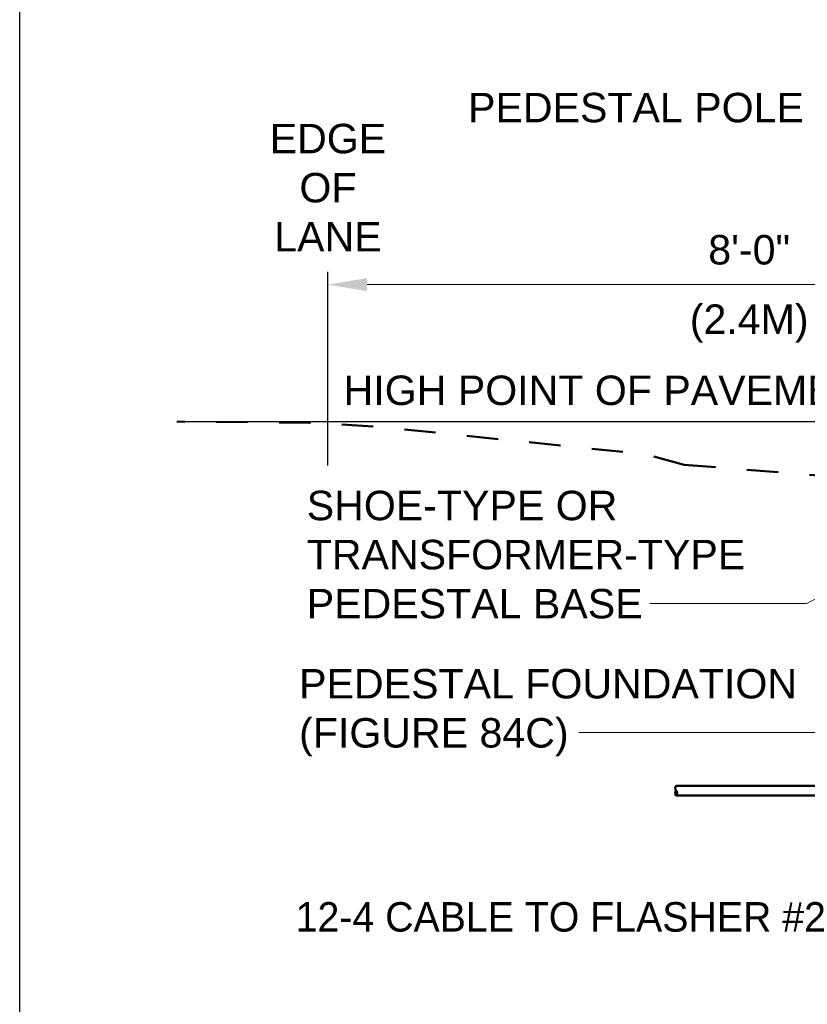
# Model space of a CAD drawing. Header units: inches. Extents: x 0 to 8.5, y 0 to 11.
# Tile 2 of 14: x 0 to 2.5, y 4 to 7.2. Entities that reach past the tile are written whole.
import ezdxf

# ---------------------------------------------------------------- set-up
doc = ezdxf.new("R2010")
doc.units = ezdxf.units.IN
doc.header["$LTSCALE"] = 0.5
doc.header["$MEASUREMENT"] = 0
doc.header["$PDSIZE"] = 2
doc.linetypes.add('HIDDEN2', pattern=[0.1875, 0.125, -0.0625])
doc.layers.get('0').update_dxf_attribs({"linetype": 'CONTINUOUS', "lineweight": 35})
doc.layers.get('DEFPOINTS').update_dxf_attribs({"linetype": 'CONTINUOUS', "lineweight": 35})
doc.layers.add('C-GRAD-FNSH', color=4, linetype='CONTINUOUS', lineweight=50)
doc.layers.add('E-POWR-CNDT', color=83, linetype='CONTINUOUS', lineweight=50)
for name, color, linetype in [('E-AFLD-ANNO-TEXT', 7, 'CONTINUOUS'), ('G-ANNO-DIMS', 7, 'CONTINUOUS'), ('G-ANNO-TEXT', 7, 'CONTINUOUS')]:
    doc.layers.add(name, color=color, linetype=linetype)
doc.styles.add('01-E-BLDG-1_1', font='arial.ttf', dxfattribs={"height": 0.09375})
doc.dimstyles.new('01-E-BLDG-1_1', dxfattribs={"dimtxt": 0.09375, "dimasz": 0.125, "dimexe": 0.0625, "dimexo": 0.0625, "dimgap": 0.0625, "dimtad": 1, "dimdec": 4, "dimzin": 3, "dimdsep": 46, "dimlunit": 4, "dimtxsty": '01-E-BLDG-1_1', "dimcen": 0.0625, "dimclrd": 1, "dimclre": 1, "dimclrt": 256, "dimazin": 0, "dimtfac": 1, "dimtdec": 4, "dimtmove": 1, "dimatfit": 3, "dimfxl": 1, "dimfrac": 2, "dimtolj": 1, "dimtzin": 3, "dimlwd": 0, "dimlwe": 0, "dimarcsym": 0})

# ---------------------------------------------------------------- blocks, each defined once
blk = doc.blocks.new('*D83')
at = {"layer": 'DEFPOINTS', "color": 0, "transparency": 16777216}
for p in [(3.666, 6.3347), (3.666, 5.9592), (0.9816, 5.6383)]:
    blk.add_point(p, dxfattribs=at)
at = {"layer": 'G-ANNO-DIMS', "color": 1, "lineweight": 0, "transparency": 16777216}
blk.add_line((1.1066, 6.3347), (3.541, 6.3347), dxfattribs=at)
at = {"layer": 'G-ANNO-DIMS', "color": 1, "transparency": 16777216}
for points in [[(1.1066, 6.3556), (1.1066, 6.3139), (0.9816, 6.3347)], [(3.541, 6.3556), (3.541, 6.3139), (3.666, 6.3347)]]:
    blk.add_solid(points, dxfattribs=at)
at = {"layer": 'G-ANNO-DIMS', "transparency": 16777216, "char_height": 0.09375, "attachment_point": 5, "style": '01-E-BLDG-1_1'}
for s, insert in [('\\A1;8\'-0"', (2.3238, 6.4451)), ('\\A1;(2.4M)', (2.3238, 6.2108))]:
    blk.add_mtext(s, dxfattribs=dict(at, insert=insert))
blk = doc.blocks.new('G-DBRK')
at = {"color": 0, "linetype": 'ByBlock', "lineweight": -2}
blk.add_ellipse((0, -0.25), major_axis=(0, -0.25), ratio=0.4, dxfattribs=at)
blk.add_ellipse((0, -0.75), major_axis=(0, -0.25), ratio=0.4, start_param=0, end_param=3.141593, dxfattribs=at)

msp = doc.modelspace()

# ---------------------------------------------------------------- linework, layer by layer
at = {"layer": 'C-GRAD-FNSH', "linetype": 'HIDDEN2', "ltscale": 1.312333, "flags": 128}
for points in [[(2.11672, 5.76128), (1.99821, 5.79428), (1.13996, 5.88267), (0.92358, 5.89503), (0.50027, 5.89865)], [(2.11672, 5.76128), (5.94144, 5.4571)]]:
    msp.add_lwpolyline(points, dxfattribs=at)
at = {"layer": 'E-AFLD-ANNO-TEXT'}
msp.add_lwpolyline([(8.5, 0), (0, 0), (0, 11), (8.5, 11)], close=True, dxfattribs=at)
at = {"layer": 'E-POWR-CNDT'}
for p, q in [((2.09146, 4.73957), (3.40636, 4.73957)), ((2.09146, 4.70832), (3.40636, 4.70832))]:
    msp.add_line(p, q, dxfattribs=at)
at = {"layer": 'G-ANNO-DIMS', "color": 1}
for p, q in [((0.98155, 5.75853), (0.98155, 6.37535)), ((0.50027, 5.89865), (3.46959, 5.89865))]:
    msp.add_line(p, q, dxfattribs=at)

# ---------------------------------------------------------------- block references
at = {"layer": 'E-POWR-CNDT', "xscale": 0.03125, "yscale": 0.03125, "rotation": 180}
msp.add_blockref('G-DBRK', (2.09146, 4.70832), dxfattribs=at)

# ---------------------------------------------------------------- texts
at = {"layer": 'G-ANNO-TEXT', "char_height": 0.09375, "rotation": 360, "style": '01-E-BLDG-1_1'}
for s, insert, width, attachment_point in [('\\A1;PEDESTAL POLE', (1.42828, 6.94525), 1.5882717, 1), ('\\A1;EDGE OF LANE', (0.982, 6.44031), 0.5543341, 8), ('\\A1;HIGH POINT OF PAVEMENT', (1.03184, 6.0453), 1.7524993, 1), ('\\A1;SHOE-TYPE OR TRANSFORMER-TYPE PEDESTAL BASE', (0.91441, 5.67865), 1.4781413, 1), ('\\A1;PEDESTAL FOUNDATION (FIGURE 84C)', (0.89011, 5.11127), 1.5882717, 1), ('\\A1;12-4 CABLE TO FLASHER #2', (0.87877, 4.36908), 1.9524825, 1)]:
    msp.add_mtext(s, dxfattribs=dict(at, insert=insert, width=width, attachment_point=attachment_point))

# ---------------------------------------------------------------- dimensions: what is measured, and where the dimension line sits
at = {"layer": 'G-ANNO-DIMS'}
dim = msp.add_linear_dim(base=(3.66595, 6.33472), p1=(0.98155, 5.63827), p2=(3.66595, 5.95921), text='8\'-0"\\X(2.4M)', dimstyle='01-E-BLDG-1_1', override={"dimse1": 1, "dimse2": 1}, dxfattribs=at)
dim.commit()
dim.dimension.update_dxf_attribs({"geometry": '*D83', "text_midpoint": (2.32375, 6.33472)})

# ---------------------------------------------------------------- leaders
at = {"layer": 'G-ANNO-TEXT'}
for points in [[(3.51285, 5.83011, 0.02984), (2.50682, 5.31956, 0.02984), (2.00768, 5.31956, 0.02984)], [(3.39095, 4.90943), (1.78149, 4.90943)]]:
    msp.add_leader(points, dimstyle='01-E-BLDG-1_1', dxfattribs=at)

doc.saveas('drawing.dxf')
